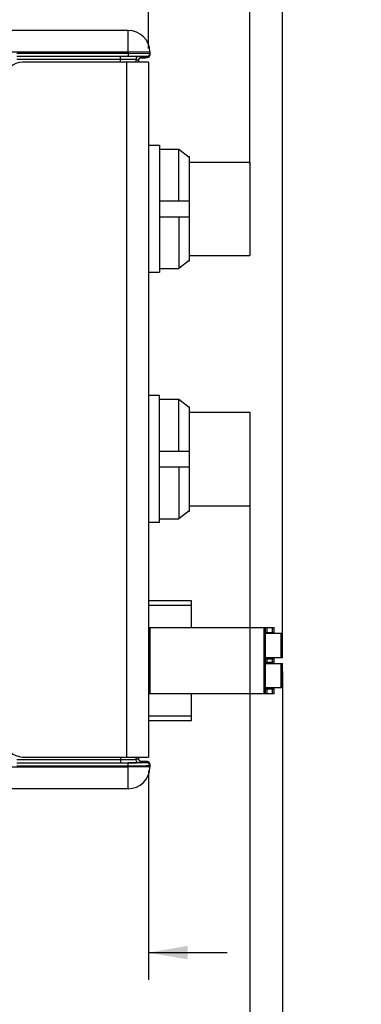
# Model space of a CAD drawing. Header units: inches. Extents: x 0 to 22, y 0 to 17.
# Tile 7 of 34: x 8.7 to 10.2, y 4.3 to 8.8. Entities that reach past the tile are written whole.
import ezdxf

# ---------------------------------------------------------------- set-up
doc = ezdxf.new("R2010")
doc.units = ezdxf.units.IN
doc.header["$LTSCALE"] = 1.21
doc.header["$MEASUREMENT"] = 0
doc.layers.get('0').update_dxf_attribs({"linetype": 'CONTINUOUS'})
doc.layers.add('02___PRT_ALL_AXES', color=7, linetype='CONTINUOUS')
doc.layers.add('DIMENSIONS', color=7, linetype='CONTINUOUS')
doc.styles.get("Standard").update_dxf_attribs({"font": 'txt', "width": 0.8})
doc.dimstyles.new('DIMSTYLE_1', dxfattribs={"dimtxt": 0.125, "dimasz": 0.18, "dimexe": 0.125, "dimexo": 0.0625, "dimgap": 0.0625, "dimtad": 0, "dimtih": 1, "dimtoh": 1, "dimzin": 4, "dimdsep": 46, "dimtxsty": 'STANDARD', "dimblk": '_FILLED', "dimblk1": '_FILLED', "dimblk2": '_FILLED', "dimcen": 0.09, "dimadec": 0, "dimazin": 0, "dimtp": 0.001, "dimtm": 0.001, "dimtfac": 1, "dimtofl": 0, "dimtmove": 0, "dimatfit": 3, "dimldrblk": '_FILLED', "dimfxl": 1, "dimtolj": 1, "dimtzin": 4, "dimarcsym": 0})

# ---------------------------------------------------------------- blocks, each defined once
blk = doc.blocks.new('_FILLED')
at = {"color": 0, "linetype": 'BYBLOCK'}
blk.add_solid([(0, 0), (-1, 0.174), (-1, -0.174)], dxfattribs=at)
blk = doc.blocks.new('*D10')
at = {"layer": 'DIMENSIONS', "color": 2, "linetype": 'CONTINUOUS'}
for p, q in [((6.3557, 6.62), (6.3557, 10.3792)), ((9.7279, 8.2146), (9.7279, 10.3792)), ((6.3557, 10.2542), (7.3168, 10.2542)), ((9.7279, 10.2542), (8.7668, 10.2542))]:
    blk.add_line(p, q, dxfattribs=at)
at = {"layer": 'DIMENSIONS', "color": 2, "linetype": 'CONTINUOUS', "xscale": 0.18, "yscale": 0.18, "zscale": 0.18, "rotation": 180}
blk.add_blockref('_FILLED', (6.3557, 10.2542), dxfattribs=at)
at = {"layer": 'DIMENSIONS', "color": 2, "linetype": 'CONTINUOUS', "xscale": 0.18, "yscale": 0.18, "zscale": 0.18}
blk.add_blockref('_FILLED', (9.7279, 10.2542), dxfattribs=at)
at = {"layer": 'DIMENSIONS', "color": 2, "linetype": 'CONTINUOUS', "insert": (8.0418, 10.3167), "char_height": 0.125, "width": 1.325, "attachment_point": 2, "line_spacing_factor": 0.9}
blk.add_mtext('3.372{\\Ftxt.shx;\\W1.000000;\\H0.125000; }[85.65]', dxfattribs=at)
blk = doc.blocks.new('*D11')
at = {"layer": 'DIMENSIONS', "color": 2, "linetype": 'CONTINUOUS'}
for p, q in [((8.1358, 5.3753), (8.1358, 4.4102)), ((9.264, 5.3677), (9.264, 4.4102)), ((8.1358, 4.5352), (7.7802, 4.5352)), ((9.264, 4.5352), (9.624, 4.5352))]:
    blk.add_line(p, q, dxfattribs=at)
at = {"layer": 'DIMENSIONS', "color": 2, "linetype": 'CONTINUOUS', "xscale": 0.18, "yscale": 0.18, "zscale": 0.18}
blk.add_blockref('_FILLED', (8.1358, 4.5352), dxfattribs=at)
at = {"layer": 'DIMENSIONS', "color": 2, "linetype": 'CONTINUOUS', "xscale": 0.18, "yscale": 0.18, "zscale": 0.18, "rotation": 180}
blk.add_blockref('_FILLED', (9.264, 4.5352), dxfattribs=at)
at = {"layer": 'DIMENSIONS', "color": 2, "linetype": 'CONTINUOUS', "insert": (7.7177, 4.5977), "char_height": 0.125, "width": 1.325, "attachment_point": 3, "line_spacing_factor": 0.9}
blk.add_mtext('1.128{\\Ftxt.shx;\\W1.000000;\\H0.125000; }[28.66]', dxfattribs=at)
blk = doc.blocks.new('*D13')
at = {"layer": 'DIMENSIONS', "color": 2, "linetype": 'CONTINUOUS'}
for p, q in [((9.7279, 6.6253), (9.7279, 3.6602)), ((9.878, 5.8215), (9.878, 3.6602)), ((9.7279, 3.7852), (9.3333, 3.7852)), ((9.878, 3.7852), (10.238, 3.7852))]:
    blk.add_line(p, q, dxfattribs=at)
at = {"layer": 'DIMENSIONS', "color": 2, "linetype": 'CONTINUOUS', "xscale": 0.18, "yscale": 0.18, "zscale": 0.18}
blk.add_blockref('_FILLED', (9.7279, 3.7852), dxfattribs=at)
at = {"layer": 'DIMENSIONS', "color": 2, "linetype": 'CONTINUOUS', "xscale": 0.18, "yscale": 0.18, "zscale": 0.18, "rotation": 180}
blk.add_blockref('_FILLED', (9.878, 3.7852), dxfattribs=at)
at = {"layer": 'DIMENSIONS', "color": 2, "linetype": 'CONTINUOUS', "insert": (9.2708, 3.8477), "char_height": 0.125, "width": 1.125, "attachment_point": 3, "line_spacing_factor": 0.9}
blk.add_mtext('.150{\\Ftxt.shx;\\W1.000000;\\H0.125000; }[3.81]', dxfattribs=at)
blk = doc.blocks.new('*D14')
at = {"layer": 'DIMENSIONS', "color": 2, "linetype": 'CONTINUOUS'}
for p, q in [((6.3557, 6.62), (6.3557, 11.1292)), ((9.878, 5.9209), (9.878, 11.1292)), ((6.3557, 11.0042), (7.2918, 11.0042)), ((9.878, 11.0042), (8.9418, 11.0042))]:
    blk.add_line(p, q, dxfattribs=at)
at = {"layer": 'DIMENSIONS', "color": 2, "linetype": 'CONTINUOUS', "xscale": 0.18, "yscale": 0.18, "zscale": 0.18, "rotation": 180}
blk.add_blockref('_FILLED', (6.3557, 11.0042), dxfattribs=at)
at = {"layer": 'DIMENSIONS', "color": 2, "linetype": 'CONTINUOUS', "xscale": 0.18, "yscale": 0.18, "zscale": 0.18}
blk.add_blockref('_FILLED', (9.878, 11.0042), dxfattribs=at)
at = {"layer": 'DIMENSIONS', "color": 2, "linetype": 'CONTINUOUS', "insert": (8.1168, 11.0667), "char_height": 0.125, "width": 1.525, "attachment_point": 2, "line_spacing_factor": 0.9}
blk.add_mtext('(3.522{\\Ftxt.shx;\\W1.000000;\\H0.125000; }[89.47])', dxfattribs=at)
blk = doc.blocks.new('*D16')
at = {"layer": 'DIMENSIONS', "color": 2, "linetype": 'CONTINUOUS'}
for p, q in [((9.264, 8.6717), (9.264, 9.6292)), ((9.7279, 8.1436), (9.7279, 9.6292)), ((9.264, 9.5042), (8.8334, 9.5042)), ((9.7279, 9.5042), (10.0879, 9.5042))]:
    blk.add_line(p, q, dxfattribs=at)
at = {"layer": 'DIMENSIONS', "color": 2, "linetype": 'CONTINUOUS', "xscale": 0.18, "yscale": 0.18, "zscale": 0.18}
blk.add_blockref('_FILLED', (9.264, 9.5042), dxfattribs=at)
at = {"layer": 'DIMENSIONS', "color": 2, "linetype": 'CONTINUOUS', "xscale": 0.18, "yscale": 0.18, "zscale": 0.18, "rotation": 180}
blk.add_blockref('_FILLED', (9.7279, 9.5042), dxfattribs=at)
at = {"layer": 'DIMENSIONS', "color": 2, "linetype": 'CONTINUOUS', "insert": (8.7709, 9.5667), "char_height": 0.125, "width": 1.225, "attachment_point": 3, "line_spacing_factor": 0.9}
blk.add_mtext('.464{\\Ftxt.shx;\\W1.000000;\\H0.125000; }[11.78]', dxfattribs=at)

msp = doc.modelspace()

# ---------------------------------------------------------------- linework, layer by layer
at = {"color": 7, "linetype": 'CONTINUOUS'}
for p, q in [((9.1707, 8.7542), (8.5169, 8.7542)), ((9.1707, 8.6542), (9.1707, 8.7542)), ((9.1707, 8.6542), (8.4976, 8.6542)), ((8.6616, 8.6504), (9.1708, 8.6504)), ((9.2707, 8.6559), (9.1707, 8.6542)), ((9.1707, 8.6542), (9.1708, 8.6504)), ((9.1708, 8.6504), (9.1708, 8.6366)), ((9.2708, 8.6499), (9.2698, 8.6443)), ((9.2707, 8.6559), (9.2709, 8.6438)), ((8.6616, 8.6366), (9.1708, 8.6366)), ((8.6618, 8.6228), (9.1366, 8.6228)), ((9.1366, 8.6092), (9.1366, 8.6365)), ((9.1708, 8.6366), (9.179, 8.6366)), ((9.1709, 8.6365), (9.1826, 8.6364)), ((9.2066, 8.6221), (9.2066, 8.6092)), ((9.2066, 8.6221), (9.2183, 8.6162)), ((9.2183, 8.6162), (9.2183, 8.6092)), ((9.2183, 8.6162), (9.2183, 8.6092)), ((9.2183, 8.6162), (9.2183, 8.6162)), ((9.2204, 8.6358), (9.2321, 8.63)), ((9.2306, 8.6292), (9.2277, 8.6292)), ((9.2321, 8.63), (9.2303, 8.6298)), ((9.2319, 8.6292), (9.2306, 8.6292)), ((9.257, 8.6359), (9.2572, 8.6298)), ((9.314, 8.2117), (9.4026, 8.2117)), ((9.4026, 7.975), (9.4026, 8.2117)), ((9.4026, 8.2117), (9.4504, 8.175)), ((9.4482, 8.1767), (9.4518, 8.1767)), ((9.4504, 8.175), (9.4518, 8.1739)), ((9.4518, 7.7004), (9.4518, 8.1767)), ((9.314, 7.975), (9.4518, 7.975)), ((9.314, 7.9021), (9.4518, 7.9021)), ((9.4026, 7.9021), (9.4026, 7.6654)), ((9.4518, 7.7032), (9.4504, 7.7021)), ((9.314, 7.6654), (9.4026, 7.6654)), ((9.4504, 7.7021), (9.4026, 7.6654)), ((9.4482, 7.7004), (9.4518, 7.7004)), ((9.314, 7.0667), (9.4026, 7.0667)), ((9.4026, 6.83), (9.4026, 7.0667)), ((9.4026, 7.0667), (9.4504, 7.03)), ((9.4482, 7.0317), (9.4518, 7.0317)), ((9.4504, 7.03), (9.4518, 7.0289)), ((9.4518, 6.5554), (9.4518, 7.0317)), ((9.314, 6.83), (9.4518, 6.83)), ((9.314, 6.7571), (9.4518, 6.7571)), ((9.4026, 6.7571), (9.4026, 6.5204)), ((9.4504, 6.5571), (9.4026, 6.5204)), ((9.4482, 6.5554), (9.4518, 6.5554)), ((9.4518, 6.5582), (9.4504, 6.5571)), ((9.314, 6.5204), (9.4026, 6.5204)), ((9.4607, 6.1448), (9.264, 6.1448)), ((9.4607, 6.0228), (9.4607, 6.1448)), ((9.264, 6.1251), (9.4607, 6.1251)), ((9.264, 6.0228), (9.8387, 6.0228)), ((9.2717, 5.7196), (9.2717, 6.0228)), ((9.7914, 6.0228), (9.7914, 5.7196)), ((9.7993, 5.7196), (9.7993, 6.0228)), ((9.7993, 6.0001), (9.8387, 6.0001)), ((9.7993, 5.9962), (9.878, 5.9962)), ((9.8072, 6.0001), (9.8072, 6.0228)), ((9.8308, 6.0228), (9.8308, 6.0001)), ((9.8387, 6.0001), (9.8387, 6.0228)), ((9.8702, 5.9962), (9.8702, 5.884)), ((9.878, 5.884), (9.878, 5.9962)), ((9.878, 5.884), (9.7993, 5.884)), ((9.7993, 5.8801), (9.8387, 5.8801)), ((9.8387, 5.8623), (9.7993, 5.8623)), ((9.7993, 5.8584), (9.878, 5.8584)), ((9.8072, 5.8623), (9.8072, 5.8801)), ((9.8308, 5.8801), (9.8308, 5.8623)), ((9.8387, 5.8623), (9.8387, 5.8801)), ((9.8702, 5.8584), (9.8702, 5.7462)), ((9.878, 5.7462), (9.878, 5.8584)), ((9.878, 5.7462), (9.7993, 5.7462)), ((9.7993, 5.7423), (9.8387, 5.7423)), ((9.8072, 5.7196), (9.8072, 5.7423)), ((9.8308, 5.7423), (9.8308, 5.7196)), ((9.8387, 5.7196), (9.8387, 5.7423)), ((9.8387, 5.7196), (9.264, 5.7196)), ((9.4607, 5.5976), (9.4607, 5.7196)), ((9.4607, 5.6173), (9.264, 5.6173)), ((9.264, 5.5976), (9.4607, 5.5976)), ((9.1366, 5.4166), (8.6618, 5.4166)), ((9.1366, 5.4302), (9.1366, 5.4028)), ((9.2066, 5.4302), (9.2066, 5.4173)), ((9.2183, 5.4232), (9.2066, 5.4173)), ((9.2183, 5.4302), (9.2183, 5.4232)), ((9.2183, 5.4302), (9.2183, 5.4232)), ((9.2183, 5.4232), (9.2183, 5.4232)), ((9.2321, 5.4094), (9.2204, 5.4035)), ((9.2278, 5.4102), (9.2305, 5.4102)), ((9.2303, 5.4096), (9.2321, 5.4094)), ((9.2305, 5.4102), (9.2318, 5.4101)), ((9.2572, 5.4096), (9.257, 5.4035)), ((8.4976, 5.3852), (9.1707, 5.3852)), ((9.1708, 5.4028), (8.6616, 5.4028)), ((9.1708, 5.389), (8.6616, 5.389)), ((9.1708, 5.389), (9.1707, 5.3852)), ((9.2707, 5.3834), (9.1707, 5.3852)), ((9.1707, 5.2852), (9.1707, 5.3852)), ((9.1708, 5.389), (9.1708, 5.4028)), ((9.179, 5.4028), (9.1708, 5.4028)), ((9.1826, 5.4029), (9.1709, 5.4029)), ((9.2709, 5.3956), (9.2707, 5.3834)), ((9.1707, 5.2852), (8.5169, 5.2852))]:
    msp.add_line(p, q, dxfattribs=at)
at = {"color": 3, "linetype": 'CONTINUOUS'}
for p, q in [((9.264, 8.6092), (8.688, 8.6092)), ((9.164, 8.6092), (9.164, 5.4302)), ((9.264, 8.6092), (9.264, 5.4302)), ((8.688, 5.4302), (9.264, 5.4302))]:
    msp.add_line(p, q, dxfattribs=at)
at = {"color": 7, "linetype": 'CONTINUOUS'}
for points in [[(9.2183, 8.6162), (9.2184, 8.6176), (9.2192, 8.621), (9.2207, 8.624), (9.2228, 8.6264), (9.2252, 8.6281)], [(9.2252, 8.6281), (9.2275, 8.6292), (9.2294, 8.6297), (9.2303, 8.6298), (9.2305, 8.6298)], [(9.2275, 8.6292), (9.23, 8.6292), (9.2334, 8.6292), (9.2367, 8.6293), (9.2396, 8.6293), (9.2423, 8.6293), (9.2448, 8.6294), (9.2471, 8.6294), (9.2491, 8.6294), (9.2509, 8.6295)], [(9.2597, 8.63), (9.2619, 8.6306), (9.2645, 8.6319)], [(9.2645, 8.6319), (9.2672, 8.6341), (9.2694, 8.6372), (9.2707, 8.641), (9.2709, 8.6438)], [(9.2243, 5.4118), (9.2221, 5.4137), (9.2203, 5.4161), (9.219, 5.4189), (9.2183, 5.4222), (9.2183, 5.4232)], [(9.2304, 5.4095), (9.2305, 5.4095), (9.2304, 5.4095), (9.2299, 5.4096), (9.2286, 5.4099), (9.2266, 5.4106), (9.2243, 5.4118)], [(9.2497, 5.4099), (9.2479, 5.41), (9.2459, 5.41), (9.2436, 5.41), (9.2412, 5.4101), (9.2384, 5.4101), (9.2354, 5.4101), (9.2321, 5.4101), (9.2277, 5.4102)], [(9.2538, 5.4098), (9.2526, 5.4099), (9.2512, 5.4099), (9.2497, 5.4099)], [(9.263, 5.4083), (9.2603, 5.4093), (9.2588, 5.4095), (9.258, 5.4096), (9.2573, 5.4097), (9.2566, 5.4097), (9.2558, 5.4098), (9.2549, 5.4098), (9.2538, 5.4098)], [(9.2709, 5.3956), (9.2705, 5.3992), (9.2687, 5.4033), (9.2661, 5.4064), (9.263, 5.4083)]]:
    msp.add_lwpolyline(points, dxfattribs=at)
for centre, radius, start, end in [((9.1707, 8.6542), 0.1, 1, 90), ((9.2204, 8.622), 0.0138, 90.014, 179.993), ((9.2319, 8.6163), 0.0136, 155.131, 158.4595), ((9.2321, 8.6161), 0.0139, 137.5058, 155.0697), ((9.232, 8.6163), 0.0137, 133.8316, 137.4644), ((9.2321, 8.6161), 0.0139, 114.4638, 133.7693), ((9.232, 8.6164), 0.0136, 112.4777, 114.3863), ((9.257, 8.6496), 0.0138, 270.0054, 337.3547), ((9.2572, 8.6433), 0.0136, 291.9818, 294.1121), ((9.2571, 8.6436), 0.0139, 315.9552, 335.8572), ((9.2573, 8.6435), 0.0137, 335.9462, 342.0935), ((9.2204, 5.4173), 0.0138, 180.007, 269.986), ((9.2319, 5.4231), 0.0136, 200.7172, 204.9499), ((9.2322, 5.4232), 0.0139, 205.0226, 224.1509), ((9.232, 5.4231), 0.0137, 224.215, 226.8166), ((9.2572, 5.396), 0.0136, 66.6558, 68.4277), ((9.2572, 5.3959), 0.0137, 40.7729, 46.5783), ((9.1707, 5.3852), 0.1, 270, 359), ((9.257, 5.3897), 0.0138, 359.0011, 90.001), ((9.2571, 5.3958), 0.0139, 26.0729, 40.7488), ((9.2573, 5.3959), 0.0137, 18.5434, 26.0324)]:
    msp.add_arc(centre, radius, start, end, dxfattribs=at)
at = {"color": 3, "linetype": 'CONTINUOUS'}
for centre, start, end in [((8.688, 8.5292), 90, 180), ((8.688, 5.5102), 180, 270)]:
    msp.add_arc(centre, 0.08, start, end, dxfattribs=at)
at = {"color": 7, "linetype": 'CONTINUOUS'}
for points, knots in [([(9.1708, 8.6504), (9.1773, 8.6504), (9.1901, 8.6504), (9.2086, 8.6504), (9.2232, 8.6504), (9.234, 8.6504), (9.2413, 8.6503), (9.2479, 8.6503), (9.2537, 8.6503), (9.2587, 8.6502), (9.2629, 8.6502), (9.2659, 8.6501), (9.2677, 8.6501), (9.2688, 8.65), (9.2696, 8.65), (9.2703, 8.65), (9.2706, 8.6499), (9.2708, 8.6499), (9.2708, 8.6499)], [0, 0, 0, 0, 0.194983, 0.382528, 0.555407, 0.634234, 0.706957, 0.772868, 0.831336, 0.881796, 0.92376, 0.956828, 0.969924, 0.980684, 0.989083, 0.995104, 0.998736, 1, 1, 1, 1]), ([(9.1366, 8.6228), (9.1411, 8.6228), (9.1499, 8.6228), (9.1628, 8.6227), (9.1746, 8.6227), (9.1851, 8.6226), (9.1927, 8.6225), (9.1977, 8.6224), (9.2007, 8.6223), (9.2031, 8.6223), (9.2048, 8.6222), (9.2059, 8.6221), (9.2065, 8.6221), (9.2066, 8.6221)], [0, 0, 0, 0, 0.192887, 0.378577, 0.550072, 0.700902, 0.825384, 0.876235, 0.918832, 0.952774, 0.977747, 0.993526, 1, 1, 1, 1]), ([(9.179, 8.6366), (9.1842, 8.6366), (9.1943, 8.6366), (9.2089, 8.6365), (9.2223, 8.6365), (9.2324, 8.6364), (9.2395, 8.6363), (9.244, 8.6363), (9.2478, 8.6362), (9.251, 8.6361), (9.2533, 8.6361), (9.2547, 8.636), (9.2555, 8.636), (9.2562, 8.636), (9.2566, 8.6359), (9.2569, 8.6359), (9.257, 8.6359), (9.257, 8.6359)], [0, 0, 0, 0, 0.199842, 0.389399, 0.562219, 0.712418, 0.777405, 0.83489, 0.884387, 0.925473, 0.957801, 0.970594, 0.981102, 0.989303, 0.995184, 0.998738, 1, 1, 1, 1]), ([(9.1826, 8.6364), (9.1853, 8.6364), (9.1905, 8.6364), (9.1978, 8.6363), (9.2042, 8.6363), (9.2096, 8.6362), (9.214, 8.6361), (9.2169, 8.636), (9.2186, 8.636), (9.2195, 8.6359), (9.22, 8.6359), (9.2203, 8.6359), (9.2204, 8.6358)], [0, 0, 0, 0, 0.215721, 0.41031, 0.580887, 0.724936, 0.840329, 0.925368, 0.9561, 0.978822, 0.993458, 1, 1, 1, 1]), ([(9.2572, 8.6298), (9.2572, 8.6297), (9.2569, 8.6297), (9.2567, 8.6297), (9.2561, 8.6296), (9.2554, 8.6296), (9.2545, 8.6296), (9.2529, 8.6295), (9.2503, 8.6295), (9.2467, 8.6294), (9.2424, 8.6293), (9.2374, 8.6293), (9.2338, 8.6292), (9.2319, 8.6292)], [0, 0, 0, 0, 0.004336, 0.016713, 0.037238, 0.065877, 0.102576, 0.147248, 0.26007, 0.403268, 0.575477, 0.77503, 1, 1, 1, 1]), ([(9.2066, 5.4173), (9.2065, 5.4172), (9.2059, 5.4173), (9.2048, 5.4171), (9.2031, 5.4171), (9.2007, 5.417), (9.1977, 5.417), (9.1927, 5.4169), (9.1851, 5.4168), (9.1746, 5.4167), (9.1628, 5.4166), (9.1499, 5.4166), (9.1411, 5.4166), (9.1366, 5.4166)], [0, 0, 0, 0, 0.006474, 0.022253, 0.047226, 0.081166, 0.123762, 0.174613, 0.299092, 0.449922, 0.621419, 0.807112, 1, 1, 1, 1]), ([(9.2318, 5.4101), (9.2337, 5.4101), (9.2373, 5.4101), (9.2423, 5.41), (9.2467, 5.41), (9.2503, 5.4099), (9.2529, 5.4099), (9.2545, 5.4098), (9.2554, 5.4098), (9.2561, 5.4097), (9.2567, 5.4097), (9.2569, 5.4097), (9.2572, 5.4097), (9.2572, 5.4096)], [0, 0, 0, 0, 0.224939, 0.42448, 0.59669, 0.739897, 0.852732, 0.897409, 0.934114, 0.962757, 0.983285, 0.995664, 1, 1, 1, 1]), ([(9.2708, 5.3895), (9.2708, 5.3894), (9.2706, 5.3895), (9.2703, 5.3894), (9.2696, 5.3894), (9.2688, 5.3893), (9.2677, 5.3893), (9.2659, 5.3893), (9.2629, 5.3892), (9.2587, 5.3892), (9.2537, 5.3891), (9.2479, 5.3891), (9.2413, 5.389), (9.234, 5.389), (9.2232, 5.389), (9.2086, 5.3889), (9.1901, 5.3889), (9.1773, 5.389), (9.1708, 5.389)], [0, 0, 0, 0, 0.001264, 0.004896, 0.010917, 0.019316, 0.030076, 0.043172, 0.07624, 0.118203, 0.168663, 0.227131, 0.293042, 0.365764, 0.444592, 0.617471, 0.805016, 1, 1, 1, 1]), ([(9.257, 5.4035), (9.257, 5.4035), (9.2569, 5.4035), (9.2566, 5.4034), (9.2562, 5.4034), (9.2555, 5.4034), (9.2547, 5.4033), (9.2533, 5.4033), (9.251, 5.4032), (9.2478, 5.4032), (9.244, 5.4031), (9.2395, 5.4031), (9.2324, 5.403), (9.2223, 5.4029), (9.209, 5.4028), (9.1943, 5.4028), (9.1842, 5.4028), (9.179, 5.4028)], [0, 0, 0, 0, 0.001262, 0.004816, 0.010697, 0.018897, 0.029404, 0.042197, 0.074523, 0.115608, 0.165103, 0.222585, 0.28757, 0.437767, 0.610587, 0.800149, 1, 1, 1, 1]), ([(9.2204, 5.4035), (9.2203, 5.4035), (9.22, 5.4035), (9.2195, 5.4034), (9.2186, 5.4034), (9.2169, 5.4033), (9.214, 5.4033), (9.2096, 5.4032), (9.2042, 5.4031), (9.1978, 5.4031), (9.1905, 5.403), (9.1853, 5.403), (9.1826, 5.4029)], [0, 0, 0, 0, 0.006542, 0.021178, 0.0439, 0.074632, 0.159671, 0.275063, 0.419111, 0.589688, 0.784277, 1, 1, 1, 1])]:
    msp.add_open_spline(points, degree=3, knots=knots, dxfattribs=at)
for points in [[(9.2183, 8.6162), (9.2183, 8.6179), (9.2186, 8.6197), (9.2193, 8.6213)], [(9.2268, 8.6289), (9.2285, 8.6296), (9.2303, 8.63), (9.2321, 8.63)], [(9.2623, 8.6308), (9.2607, 8.6301), (9.2589, 8.6298), (9.2572, 8.6298)], [(9.267, 8.6339), (9.2658, 8.6327), (9.2644, 8.6317), (9.2628, 8.631)], [(9.2709, 8.6438), (9.271, 8.6423), (9.2707, 8.6407), (9.2703, 8.6393)], [(9.2183, 5.4232), (9.2183, 5.4215), (9.2186, 5.4198), (9.2192, 5.4183)], [(9.2226, 5.4131), (9.2238, 5.412), (9.2253, 5.4111), (9.2268, 5.4104)], [(9.2268, 5.4104), (9.2285, 5.4098), (9.2303, 5.4094), (9.2321, 5.4094)], [(9.2622, 5.4086), (9.2606, 5.4093), (9.2589, 5.4096), (9.2572, 5.4096)], [(9.2666, 5.4058), (9.2655, 5.4069), (9.2641, 5.4079), (9.2626, 5.4085)], [(9.2709, 5.3956), (9.271, 5.3972), (9.2707, 5.3988), (9.2702, 5.4002)]]:
    msp.add_open_spline(points, degree=3, dxfattribs=at)
at = {"layer": '02___PRT_ALL_AXES', "color": 7, "linetype": 'CONTINUOUS'}
for p, q in [((9.264, 8.229), (9.314, 8.229)), ((9.314, 8.229), (9.314, 7.648)), ((9.4518, 8.1521), (9.7279, 8.1521)), ((9.7279, 8.1521), (9.7279, 7.725)), ((9.4518, 7.725), (9.7279, 7.725)), ((9.264, 7.648), (9.314, 7.648)), ((9.314, 7.084), (9.264, 7.084)), ((9.314, 6.503), (9.314, 7.084)), ((9.4518, 7.0071), (9.7279, 7.0071)), ((9.7279, 7.0071), (9.7279, 6.58)), ((9.4518, 6.58), (9.7279, 6.58)), ((9.314, 6.503), (9.264, 6.503))]:
    msp.add_line(p, q, dxfattribs=at)

# ---------------------------------------------------------------- dimensions: what is measured, and where the dimension line sits
at = {"layer": 'DIMENSIONS', "color": 2, "linetype": 'CONTINUOUS'}
dim = msp.add_linear_dim(base=(6.3557, 11.0042), p1=(9.878, 5.8584), p2=(6.3557, 6.5575), angle=180, text='(<>)', dimstyle='DIMSTYLE_1', dxfattribs=at)
dim.commit()
dim.dimension.update_dxf_attribs({"geometry": '*D14', "text_midpoint": (8.1168, 11.0042), "dimtype": 160})
for base, p1, p2, picture, middle in [((6.3557, 10.2542), (9.7279, 8.1521), (6.3557, 6.5575), '*D10', (8.0418, 10.2542)), ((8.1358, 4.5352), (9.264, 5.4302), (8.1358, 5.4378), '*D11', (7.0552, 4.5352))]:
    dim = msp.add_linear_dim(base=base, p1=p1, p2=p2, angle=180, dimstyle='DIMSTYLE_1', dxfattribs=at)
    dim.commit()
    dim.dimension.update_dxf_attribs({"geometry": picture, "text_midpoint": middle, "dimtype": 160})
for base, p1, p2, picture, middle in [((9.7279, 9.5042), (9.264, 8.6092), (9.7279, 8.0811), '*D16', (8.1584, 9.5042)), ((9.878, 3.7852), (9.7279, 6.6878), (9.878, 5.884), '*D13', (8.7083, 3.7852))]:
    dim = msp.add_linear_dim(base=base, p1=p1, p2=p2, dimstyle='DIMSTYLE_1', dxfattribs=at)
    dim.commit()
    dim.dimension.update_dxf_attribs({"geometry": picture, "text_midpoint": middle, "dimtype": 160})

doc.saveas('drawing.dxf')
